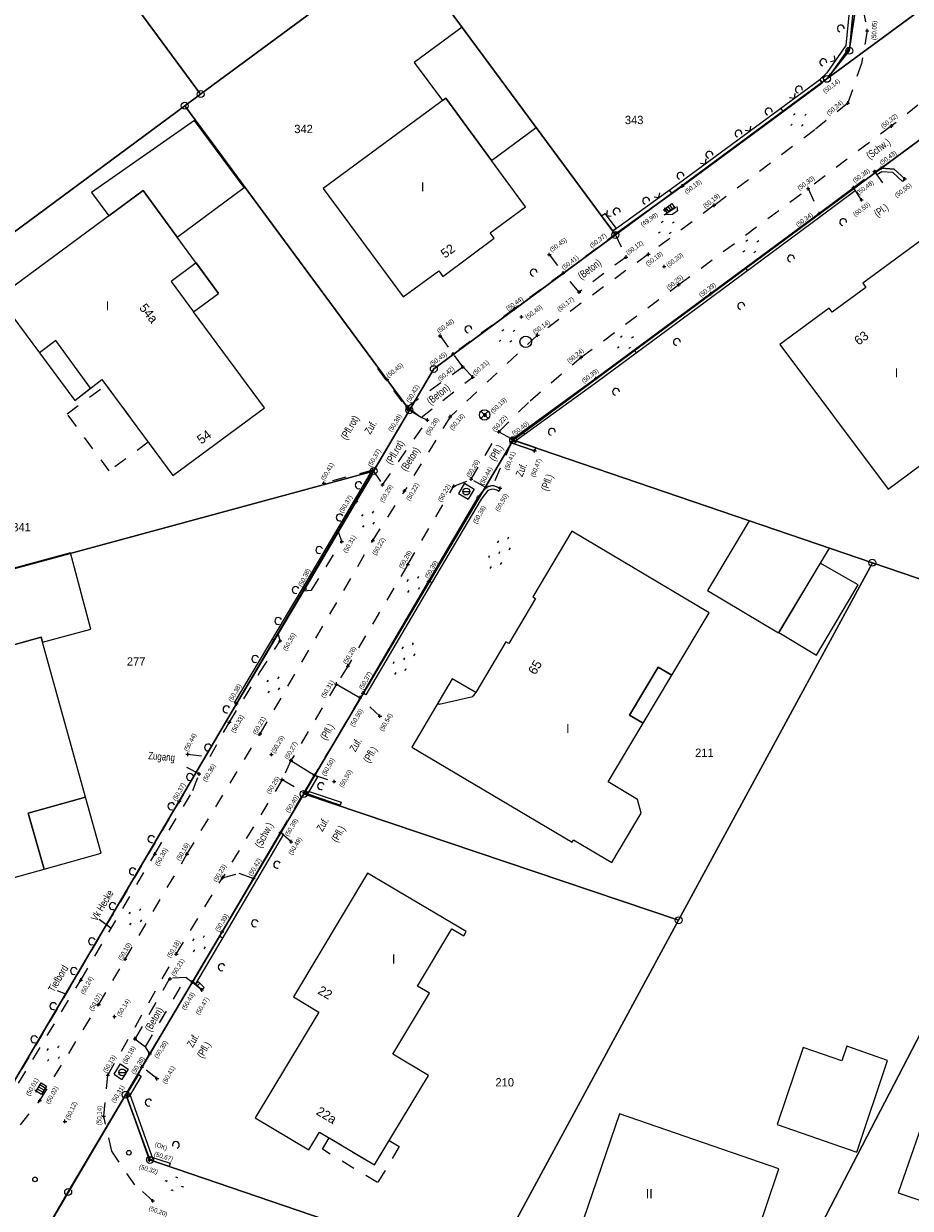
# Model space of a CAD drawing. Extents: x 2408905 to 4819478, y 5786105 to 11573663.
# Tile 19 of 39: x 2409767 to 2409831, y 5786802 to 5786888. Entities that reach past the tile are written whole.
import ezdxf

# ---------------------------------------------------------------- set-up
doc = ezdxf.new("R2010")
doc.units = 0
doc.linetypes.add('DASHED_70', pattern=[2, 1, -1])
for name, color, linetype in [('K100-FLST_GRENZEN', 40, 'Continuous'), ('K105-FLST_NUMMERN', 40, 'Continuous'), ('K125-GEB_LINIEN', 40, 'Continuous'), ('K130-GEB_TEXTE', 40, 'Continuous'), ('K140-EINGER_GEBFL', 40, 'Continuous'), ('K145-VERM_PKTE', 7, 'Continuous'), ('STRKAT-TEXTE', 7, 'Continuous'), ('TOP-HOEHENI', 7, 'Continuous'), ('TOP-LINIEN', 7, 'Continuous'), ('TOP-SYMB-STRASSE', 32, 'Continuous'), ('TOP-SYMBOLE', 7, 'Continuous'), ('TOP-TEXTE', 7, 'Continuous')]:
    doc.layers.add(name, color=color, linetype=linetype)
doc.styles.add('SIMPLEX', font='CONTINUOUS')

# ---------------------------------------------------------------- blocks, each defined once
blk = doc.blocks.new('128')
at = {"color": 250, "linetype": 'Continuous'}
blk.add_circle((0, 0), 0.5, dxfattribs=at)
blk = doc.blocks.new('122')
at = {"color": 11, "linetype": 'Continuous'}
blk.add_circle((0, 0), 1.25, dxfattribs=at)
blk = doc.blocks.new('GRENZSTEIN')
at = {"color": 7, "linetype": 'Continuous'}
blk.add_circle((0, 0), 0.75, dxfattribs=at)
blk = doc.blocks.new('1733')
at = {"color": 250, "linetype": 'Continuous'}
blk.add_circle((0, 0), 0.5, dxfattribs=at)
at = {"layer": 'TOP-SYMB-STRASSE', "color": 250}
blk.add_polyline3d([(-0.5, 0, 0), (0.5, 0, 0)], dxfattribs=at)
blk = doc.blocks.new('1731')
at = {"color": 250, "linetype": 'Continuous'}
blk.add_circle((0, 0), 0.75, dxfattribs=at)
at = {"layer": 'TOP-SYMB-STRASSE', "color": 250}
for points in [[(-0.53, -0.53, 0), (0.53, 0.53, 0)], [(0.53, -0.53, 0), (-0.53, 0.53, 0)]]:
    blk.add_polyline3d(points, dxfattribs=at)
blk = doc.blocks.new('1848')
at = {"layer": 'TOP-SYMB-STRASSE', "color": 250}
for points in [[(0, 0, 0), (0, 1, 0), (2, 1, 0), (2, 0, 0), (0, 0, 0)], [(0.5, 0, 0), (0.5, 1, 0)], [(1, 0, 0), (1, 1, 0)], [(1.5, 0, 0), (1.5, 1, 0)]]:
    blk.add_polyline3d(points, dxfattribs=at)
blk = doc.blocks.new('179')
at = {"layer": 'TOP-SYMBOLE', "color": 111}
for points in [[(-4, -0.25, 0), (-4, 0.25, 0)], [(-3.5, -0.25, 0), (-3.5, 0.25, 0)], [(-0.25, 2.75, 0), (-0.25, 3.25, 0)], [(0.25, 2.75, 0), (0.25, 3.25, 0)], [(3.5, -0.25, 0), (3.5, 0.25, 0)], [(4, -0.25, 0), (4, 0.25, 0)], [(-0.25, -3.25, 0), (-0.25, -2.75, 0)], [(0.25, -3.25, 0), (0.25, -2.75, 0)]]:
    blk.add_polyline3d(points, dxfattribs=at)
blk = doc.blocks.new('168')
at = {"color": 250, "linetype": 'Continuous'}
blk.add_arc((0, 0.001), 1, 318.61027, 221.38965, dxfattribs=at)
blk = doc.blocks.new('178')
at = {"layer": 'TOP-SYMBOLE', "color": 111}
for points in [[(-7.75, -0.25, 0), (-7.75, 0.25, 0)], [(-7.25, -0.25, 0), (-7.25, 0.25, 0)], [(-4, 2.75, 0), (-4, 3.25, 0)], [(-3.5, 2.75, 0), (-3.5, 3.25, 0)], [(-0.25, -0.25, 0), (-0.25, 0.25, 0)], [(0.25, -0.25, 0), (0.25, 0.25, 0)], [(3.5, 2.75, 0), (3.5, 3.25, 0)], [(4, 2.75, 0), (4, 3.25, 0)], [(7.25, -0.25, 0), (7.25, 0.25, 0)], [(7.75, -0.25, 0), (7.75, 0.25, 0)], [(-4, -3.25, 0), (-4, -2.75, 0)], [(-3.5, -3.25, 0), (-3.5, -2.75, 0)], [(3.5, -3.25, 0), (3.5, -2.75, 0)], [(4, -3.25, 0), (4, -2.75, 0)]]:
    blk.add_polyline3d(points, dxfattribs=at)
blk = doc.blocks.new('1783')
at = {"layer": 'TOP-SYMBOLE', "color": 250}
blk.add_polyline3d([(-1, 1, 0), (0, 0, 0), (1, 1, 0)], dxfattribs=at)
blk = doc.blocks.new('247')
at = {"layer": 'TOP-HOEHENI', "color": 250}
for points in [[(-0.375, 0, 0), (0.375, 0, 0)], [(0, -0.375, 0), (0, 0.375, 0)]]:
    blk.add_polyline3d(points, dxfattribs=at)

msp = doc.modelspace()

# ---------------------------------------------------------------- linework, layer by layer
at = {"layer": 'K100-FLST_GRENZEN', "color": 250}
for points in [[(2409765.696, 5786794.675), (2409770.579, 5786803.092), (2409774.74, 5786810.123), (2409787.6, 5786831.85), (2409802.732, 5786857.417), (2409835.183, 5786881.391), (2409848.826, 5786891.471), (2409908.509, 5786935.534), (2409930.075, 5786951.425), (2409930.953, 5786952.072), (2409971.067, 5786981.631), (2409993.273, 5786997.821), (2410021.521, 5787018.415), (2410048.823, 5787038.318), (2410056.656, 5787044.03), (2410071.174, 5787054.613), (2410099.392, 5787071.492)], [(2410064.629, 5787059.169), (2410054.063, 5787051.465), (2410053.767, 5787051.868), (2410029.844, 5787034.424), (2410005.95, 5787017.003), (2409982.05, 5786999.576), (2409968.137, 5786989.432), (2409963.953, 5786986.382), (2409964.381, 5786986.08), (2409953.698, 5786978.197), (2409949.664, 5786975.221), (2409932.378, 5786962.465), (2409915.09, 5786949.708), (2409896.994, 5786936.355), (2409878.896, 5786923), (2409859.993, 5786909.051), (2409859.189, 5786908.457), (2409837.872, 5786892.728), (2409825.403, 5786883.527), (2409810.118, 5786872.25), (2409797.001, 5786862.569), (2409792.645, 5786855.189), (2409765.264, 5786808.718)], [(2409827.401, 5786888.12), (2409827.019, 5786885.561), (2409825.403, 5786883.527), (2409837.872, 5786892.728)], [(2409800.803, 5786797.108), (2409776.485, 5786805.407), (2409774.74, 5786810.123), (2409768.513, 5786799.532)]]:
    msp.add_lwpolyline(points, dxfattribs=at)
for points in [[(2409726.224, 5786943.092), (2409748.907, 5786859.331), (2409779.006, 5786881.583), (2409780.153, 5786882.43), (2409773.185, 5786891.877), (2409777.435, 5786920.065), (2409779.373, 5786932.916), (2409799.999, 5786948.138), (2409812.354, 5786946.276), (2409815.254, 5786965.488), (2409814.996, 5786967.977), (2409813.565, 5786970.029), (2409811.319, 5786971.13), (2409808.82, 5786971.005), (2409745.222, 5786951.127), (2409730.046, 5786946.89)], [(2409773.185, 5786891.877), (2409780.153, 5786882.43), (2409794.689, 5786893.161), (2409806.295, 5786901.725), (2409798.92, 5786911.719), (2409799.673, 5786916.714), (2409795.695, 5786917.313), (2409787.343, 5786918.572), (2409777.435, 5786920.065)], [(2409794.689, 5786893.161), (2409810.118, 5786872.25), (2409825.403, 5786883.527), (2409827.019, 5786885.561), (2409827.401, 5786888.12), (2409826.458, 5786890.518), (2409813.995, 5786907.408), (2409806.295, 5786901.725)], [(2409779.006, 5786881.583), (2409795.238, 5786859.581), (2409797.001, 5786862.569), (2409810.118, 5786872.25), (2409794.689, 5786893.161), (2409780.153, 5786882.43)], [(2409752.947, 5786844.414), (2409792.645, 5786855.189), (2409795.238, 5786859.581), (2409779.006, 5786881.583), (2409748.907, 5786859.331)], [(2409828.687, 5786848.563), (2409837.241, 5786845.645), (2409852.992, 5786857.273), (2409835.183, 5786881.391), (2409802.732, 5786857.417)], [(2409787.6, 5786831.85), (2409814.686, 5786822.727), (2409828.687, 5786848.563), (2409802.732, 5786857.417)], [(2409762.158, 5786810.161), (2409765.264, 5786808.718), (2409792.645, 5786855.189), (2409752.947, 5786844.414)], [(2409800.803, 5786797.108), (2409819.757, 5786790.639), (2409846.637, 5786842.439), (2409837.241, 5786845.645), (2409828.687, 5786848.563), (2409814.686, 5786822.727)], [(2409838.668, 5786784.184), (2409848.103, 5786803.13), (2409864.623, 5786836.304), (2409846.637, 5786842.439), (2409819.757, 5786790.639)], [(2409776.485, 5786805.407), (2409800.803, 5786797.108), (2409814.686, 5786822.727), (2409787.6, 5786831.85), (2409774.74, 5786810.123)]]:
    msp.add_lwpolyline(points, close=True, dxfattribs=at)
at = {"layer": 'K125-GEB_LINIEN', "color": 250}
for points in [[(2409797.625, 5786881.952), (2409797.867, 5786882.13), (2409801.178, 5786877.626), (2409804.407, 5786880.004), (2409799.06, 5786887.254), (2409795.582, 5786884.715)], [(2409801.178, 5786877.626), (2409797.867, 5786882.13), (2409789.016, 5786875.613), (2409794.788, 5786867.779), (2409797.352, 5786869.664), (2409797.659, 5786869.256), (2409801.362, 5786872.005), (2409801.071, 5786872.398), (2409803.635, 5786874.283)], [(2409773.53, 5786873.634), (2409776.004, 5786875.461), (2409778.465, 5786872.099), (2409783.288, 5786875.687), (2409779.71, 5786880.516), (2409772.273, 5786875.314)], [(2409768.498, 5786863.725), (2409771.051, 5786860.287), (2409773.024, 5786861.806), (2409778.134, 5786854.856), (2409784.758, 5786859.75), (2409779.641, 5786866.689), (2409781.445, 5786868.027), (2409778.465, 5786872.099), (2409776.004, 5786875.461), (2409765.528, 5786867.724)], [(2409835.744, 5786858.786), (2409833.595, 5786861.667), (2409839.064, 5786865.698), (2409833.644, 5786872.918), (2409828.007, 5786868.759), (2409828.218, 5786868.461), (2409825.792, 5786866.676), (2409825.558, 5786866.958), (2409821.99, 5786864.33), (2409829.835, 5786853.884), (2409835.988, 5786858.458)], [(2409779.641, 5786866.689), (2409781.445, 5786868.027), (2409779.831, 5786870.233), (2409778.023, 5786868.884)], [(2409768.498, 5786863.725), (2409771.051, 5786860.287), (2409772.2, 5786861.172), (2409769.692, 5786864.612)], [(2409821.922, 5786843.52), (2409825.585, 5786849.621), (2409819.786, 5786851.599), (2409816.777, 5786846.554), (2409821.901, 5786843.486)], [(2409800.032, 5786839.187), (2409798.33, 5786840.163), (2409795.41, 5786835.243), (2409806.994, 5786828.374), (2409807.097, 5786828.546), (2409809.852, 5786826.9), (2409811.976, 5786830.466), (2409811.711, 5786831.44), (2409809.596, 5786832.727), (2409812.126, 5786836.959), (2409811.14, 5786837.55), (2409813.213, 5786841.018), (2409814.199, 5786840.428), (2409816.899, 5786844.944), (2409806.979, 5786850.848), (2409804.153, 5786846.103), (2409804.358, 5786845.981), (2409802.421, 5786842.728), (2409802.215, 5786842.851)], [(2409762.042, 5786846.857), (2409763.415, 5786841.739), (2409768.617, 5786843.187), (2409768.721, 5786842.811), (2409772.223, 5786843.768), (2409770.749, 5786849.265), (2409762.029, 5786846.905)], [(2409821.922, 5786843.52), (2409824.654, 5786841.873), (2409827.669, 5786846.954), (2409824.927, 5786848.526)], [(2409768.721, 5786842.811), (2409768.617, 5786843.187), (2409759.113, 5786840.542), (2409760.417, 5786835.707), (2409761.161, 5786835.908), (2409764.145, 5786825.118), (2409768.837, 5786826.426), (2409767.696, 5786830.461), (2409771.836, 5786831.619)], [(2409811.14, 5786837.55), (2409812.126, 5786836.959), (2409814.199, 5786840.428), (2409813.213, 5786841.018)], [(2409798.33, 5786840.163), (2409797.286, 5786838.405), (2409797.387, 5786838.332), (2409799.815, 5786838.889), (2409799.881, 5786838.989), (2409799.909, 5786838.981), (2409800.032, 5786839.187)], [(2409767.696, 5786830.461), (2409768.837, 5786826.426), (2409772.962, 5786827.574), (2409771.836, 5786831.619)], [(2409787.978, 5786806.129), (2409788.743, 5786807.417), (2409792.706, 5786805.045), (2409796.604, 5786811.505), (2409794.032, 5786813.04), (2409796.678, 5786817.459), (2409795.82, 5786817.974), (2409798.3, 5786822.117), (2409799.158, 5786821.602), (2409799.343, 5786821.911), (2409792.216, 5786826.123), (2409786.871, 5786817.181), (2409788.703, 5786816.083), (2409784.09, 5786808.444)], [(2409830.56, 5786803.039), (2409834.422, 5786801.696), (2409831.091, 5786792.039), (2409837.447, 5786789.876), (2409840.743, 5786799.54), (2409841.689, 5786799.215), (2409843.574, 5786804.703), (2409848.103, 5786803.13), (2409850.436, 5786809.841), (2409838.64, 5786813.939), (2409837.146, 5786809.643), (2409833.323, 5786810.98)], [(2409821.802, 5786807.972), (2409827.556, 5786805.965), (2409829.782, 5786812.597), (2409826.849, 5786813.624), (2409826.478, 5786812.568), (2409823.693, 5786813.54)], [(2409807.481, 5786800.144), (2409819.027, 5786796.175), (2409821.931, 5786804.764), (2409810.416, 5786808.74)]]:
    msp.add_lwpolyline(points, close=True, dxfattribs=at)
for points in [[(2409779.831, 5786870.233), (2409781.445, 5786868.027)], [(2409779.641, 5786866.689), (2409781.445, 5786868.027)], [(2409768.498, 5786863.725), (2409771.051, 5786860.287)], [(2409771.051, 5786860.287), (2409772.2, 5786861.172)]]:
    msp.add_lwpolyline(points, dxfattribs=at)
at = {"layer": 'K140-EINGER_GEBFL', "color": 250, "linetype": 'DASHED_70'}
for points in [[(2409773.32, 5786861.403), (2409776.364, 5786857.264), (2409773.545, 5786855.192), (2409770.501, 5786859.331)], [(2409793.771, 5786806.81), (2409794.508, 5786806.365), (2409792.939, 5786803.765), (2409788.946, 5786806.174), (2409789.44, 5786807), (2409792.706, 5786805.045)]]:
    msp.add_lwpolyline(points, close=True, dxfattribs=at)
at = {"layer": 'TOP-LINIEN', "color": 250}
for p, q in [((2409827.004, 5786888.38), (2409826.763, 5786885.935)), ((2409827.054, 5786885.828, 50.12), (2409827.31, 5786888.423, 50.052)), ((2409827.054, 5786885.828), (2409827.31, 5786888.423)), ((2409826.763, 5786885.935), (2409825.392, 5786883.955)), ((2409825.621, 5786883.759, 50.139), (2409827.054, 5786885.828, 50.12)), ((2409825.621, 5786883.759), (2409827.054, 5786885.828)), ((2409825.392, 5786883.955), (2409824.863, 5786883.449)), ((2409814.777, 5786876.027), (2409824.892, 5786883.474)), ((2409814.953, 5786875.784, 50.184), (2409825.07, 5786883.232, 50.152)), ((2409825.07, 5786883.232), (2409814.953, 5786875.784)), ((2409824.863, 5786883.449), (2409825.07, 5786883.232)), ((2409824.892, 5786883.474), (2409825.07, 5786883.232)), ((2409825.059, 5786883.636), (2409825.266, 5786883.419)), ((2409825.07, 5786883.232, 50.152), (2409825.621, 5786883.759, 50.139)), ((2409825.07, 5786883.232), (2409825.621, 5786883.759)), ((2409825.07, 5786883.232), (2409825.07, 5786883.232)), ((2409825.07, 5786883.232), (2409825.07, 5786883.232)), ((2409822.07, 5786881.397), (2409822.248, 5786881.155)), ((2409829.316, 5786877.069, 50.43), (2409828.882, 5786876.811, 50.381)), ((2409828.882, 5786876.811), (2409829.316, 5786877.069)), ((2409830.27, 5786876.996, 50.463), (2409829.316, 5786877.069, 50.43)), ((2409829.316, 5786877.069), (2409830.27, 5786876.996)), ((2409829.01, 5786876.596), (2409828.882, 5786876.811)), ((2409828.882, 5786876.811), (2409828.882, 5786876.811)), ((2409829.376, 5786876.814), (2409829.01, 5786876.596)), ((2409830.165, 5786876.753), (2409829.376, 5786876.814)), ((2409830.863, 5786876.119), (2409830.165, 5786876.753)), ((2409831.031, 5786876.304, 50.549), (2409830.27, 5786876.996, 50.463)), ((2409830.27, 5786876.996), (2409831.031, 5786876.304)), ((2409831.031, 5786876.304), (2409830.863, 5786876.119)), ((2409809.925, 5786872.545), (2409814.777, 5786876.027)), ((2409810.1, 5786872.301, 50.371), (2409814.953, 5786875.784, 50.184)), ((2409814.953, 5786875.784), (2409810.1, 5786872.301)), ((2409814.011, 5786875.477), (2409814.189, 5786875.235)), ((2409827.304, 5786875.631, 50.373), (2409824.846, 5786873.804, 50.34)), ((2409824.846, 5786873.804), (2409827.304, 5786875.631)), ((2409827.453, 5786875.43), (2409824.995, 5786873.603)), ((2409827.304, 5786875.631), (2409827.453, 5786875.43)), ((2409809.117, 5786873.618), (2409809.357, 5786873.798)), ((2409809.357, 5786873.798), (2409810.165, 5786872.725)), ((2409824.846, 5786873.804, 50.34), (2409817.014, 5786868.006, 50.389)), ((2409817.014, 5786868.006), (2409824.846, 5786873.804)), ((2409809.117, 5786873.618, 50.431), (2409810.1, 5786872.301, 50.371)), ((2409809.925, 5786872.545), (2409809.117, 5786873.618)), ((2409824.995, 5786873.603), (2409817.163, 5786867.805)), ((2409810.165, 5786872.725), (2409809.925, 5786872.545)), ((2409810.1, 5786872.301), (2409809.925, 5786872.545)), ((2409809.925, 5786872.545), (2409809.925, 5786872.545)), ((2409819.526, 5786869.866), (2409819.673, 5786869.663)), ((2409817.014, 5786868.006, 50.389), (2409808.702, 5786861.867, 50.39)), ((2409808.702, 5786861.867), (2409817.014, 5786868.006)), ((2409817.163, 5786867.805), (2409808.85, 5786861.665)), ((2409811.484, 5786863.922), (2409811.631, 5786863.719)), ((2409808.702, 5786861.867, 50.39), (2409802.68, 5786857.496, 50.395)), ((2409802.68, 5786857.496), (2409808.702, 5786861.867)), ((2409808.85, 5786861.665), (2409802.827, 5786857.294)), ((2409802.68, 5786857.496, 50.395), (2409802.594, 5786857.227, 50.414)), ((2409802.594, 5786857.227), (2409802.675, 5786857.463)), ((2409802.675, 5786857.463), (2409804.365, 5786856.882)), ((2409802.827, 5786857.294), (2409802.68, 5786857.496)), ((2409802.68, 5786857.496), (2409802.68, 5786857.496)), ((2409803.408, 5786858.024), (2409803.555, 5786857.822)), ((2409802.594, 5786857.227, 50.414), (2409804.284, 5786856.646, 50.467)), ((2409804.284, 5786856.646), (2409802.594, 5786857.227)), ((2409804.365, 5786856.882), (2409804.284, 5786856.646)), ((2409804.284, 5786856.646), (2409804.284, 5786856.646)), ((2409791.266, 5786853.054), (2409792.409, 5786854.997)), ((2409791.395, 5786852.978, 50.372), (2409792.555, 5786854.949, 50.38)), ((2409792.555, 5786854.949), (2409791.395, 5786852.978)), ((2409792.409, 5786854.997), (2409792.436, 5786855.267)), ((2409792.436, 5786855.267), (2409792.585, 5786855.252)), ((2409792.555, 5786854.949, 50.38), (2409792.585, 5786855.252, 50.371)), ((2409792.585, 5786855.252), (2409792.555, 5786854.949)), ((2409792.585, 5786855.252), (2409792.585, 5786855.252)), ((2409800.751, 5786853.992, 50.435), (2409800.203, 5786853.303, 50.382)), ((2409800.203, 5786853.303), (2409800.751, 5786853.992)), ((2409801.268, 5786854.146, 50.474), (2409800.751, 5786853.992, 50.435)), ((2409800.751, 5786853.992), (2409800.952, 5786854.09)), ((2409800.952, 5786854.09), (2409801.17, 5786854.142)), ((2409801.17, 5786854.142), (2409801.391, 5786854.13)), ((2409801.794, 5786853.939, 50.496), (2409801.268, 5786854.146, 50.474)), ((2409801.391, 5786854.13), (2409801.794, 5786853.939)), ((2409801.794, 5786853.939), (2409801.702, 5786853.706)), ((2409800.203, 5786853.303, 50.382), (2409796.625, 5786847.207, 50.392)), ((2409796.625, 5786847.207), (2409800.203, 5786853.303)), ((2409800.41, 5786853.161), (2409796.841, 5786847.08)), ((2409800.898, 5786853.775), (2409800.41, 5786853.161)), ((2409801.224, 5786853.881), (2409800.898, 5786853.775)), ((2409801.394, 5786853.863), (2409801.224, 5786853.881)), ((2409801.557, 5786853.8), (2409801.394, 5786853.863)), ((2409801.702, 5786853.706), (2409801.557, 5786853.8)), ((2409787.561, 5786846.763), (2409791.266, 5786853.054)), ((2409787.69, 5786846.687, 50.376), (2409791.395, 5786852.978, 50.372)), ((2409791.395, 5786852.978), (2409787.69, 5786846.687)), ((2409790.95, 5786852.517), (2409791.114, 5786852.501)), ((2409796.625, 5786847.207, 50.392), (2409791.884, 5786839.147, 50.369)), ((2409791.884, 5786839.147), (2409796.625, 5786847.207)), ((2409796.65, 5786847.25), (2409796.866, 5786847.123)), ((2409782.609, 5786838.431), (2409787.561, 5786846.763)), ((2409782.738, 5786838.354, 50.379), (2409787.69, 5786846.687, 50.376)), ((2409787.69, 5786846.687), (2409782.738, 5786838.354)), ((2409796.841, 5786847.08), (2409792.099, 5786839.02)), ((2409785.339, 5786843.024), (2409785.503, 5786843.008)), ((2409789.962, 5786839.796, 50.306), (2409791.673, 5786838.808, 50.502)), ((2409792.099, 5786839.02), (2409791.884, 5786839.147)), ((2409791.884, 5786839.147), (2409791.884, 5786839.147)), ((2409782.738, 5786838.354), (2409782.609, 5786838.431)), ((2409786.678, 5786834.264, 50.266), (2409788.378, 5786833.212, 50.498)), ((2409788.378, 5786833.212, 50.494), (2409787.631, 5786831.953, 50.397)), ((2409787.631, 5786831.953), (2409788.378, 5786833.212)), ((2409788.593, 5786833.085), (2409787.846, 5786831.825)), ((2409788.378, 5786833.212), (2409788.593, 5786833.085)), ((2409787.631, 5786831.953, 50.397), (2409790.23, 5786831.033, 50.455)), ((2409787.846, 5786831.825), (2409787.631, 5786831.953)), ((2409787.631, 5786831.953), (2409787.631, 5786831.953)), ((2409787.846, 5786831.825), (2409787.925, 5786832.063)), ((2409790.23, 5786831.033), (2409787.846, 5786831.825)), ((2409787.925, 5786832.063), (2409790.309, 5786831.27)), ((2409790.309, 5786831.27), (2409790.23, 5786831.033)), ((2409790.23, 5786831.033), (2409790.23, 5786831.033)), ((2409785.923, 5786829.066, 50.394), (2409783.971, 5786825.738, 50.421)), ((2409783.971, 5786825.738), (2409785.923, 5786829.066)), ((2409786.139, 5786828.94), (2409784.186, 5786825.611)), ((2409785.923, 5786829.066), (2409786.139, 5786828.94)), ((2409783.971, 5786825.738, 50.421), (2409781.698, 5786821.889, 50.394)), ((2409781.698, 5786821.889), (2409783.971, 5786825.738)), ((2409784.186, 5786825.611), (2409781.914, 5786821.762)), ((2409781.698, 5786821.889, 50.394), (2409779.573, 5786818.26, 50.434)), ((2409779.573, 5786818.26), (2409781.698, 5786821.889)), ((2409781.914, 5786821.762), (2409779.789, 5786818.134)), ((2409781.522, 5786821.589), (2409781.738, 5786821.462)), ((2409779.573, 5786818.26, 50.434), (2409780.235, 5786817.689, 50.465)), ((2409779.789, 5786818.134), (2409779.573, 5786818.26)), ((2409779.573, 5786818.26), (2409779.573, 5786818.26)), ((2409779.789, 5786818.134), (2409779.965, 5786818.311)), ((2409780.235, 5786817.689), (2409779.789, 5786818.134)), ((2409779.915, 5786818.008), (2409780.091, 5786818.185)), ((2409779.965, 5786818.311), (2409780.411, 5786817.866)), ((2409780.411, 5786817.866), (2409780.235, 5786817.689)), ((2409780.235, 5786817.689), (2409780.235, 5786817.689)), ((2409775.651, 5786811.585, 50.334), (2409774.779, 5786810.12, 50.312)), ((2409774.779, 5786810.12), (2409775.651, 5786811.585)), ((2409775.866, 5786811.457), (2409774.994, 5786809.992)), ((2409775.651, 5786811.585), (2409775.866, 5786811.457)), ((2409774.779, 5786810.12), (2409775.015, 5786810.203)), ((2409774.779, 5786810.12, 50.312), (2409776.455, 5786805.439, 50.671)), ((2409776.455, 5786805.385), (2409774.779, 5786810.12)), ((2409774.994, 5786809.992), (2409774.779, 5786810.12)), ((2409774.779, 5786810.12), (2409774.779, 5786810.12)), ((2409775.015, 5786810.203), (2409776.691, 5786805.468)), ((2409776.455, 5786805.385), (2409776.532, 5786805.623)), ((2409776.691, 5786805.468), (2409776.455, 5786805.385)), ((2409776.455, 5786805.439, 50.671), (2409777.882, 5786804.924, 50.304)), ((2409777.882, 5786804.924), (2409776.455, 5786805.385)), ((2409776.455, 5786805.385), (2409776.455, 5786805.385)), ((2409776.532, 5786805.623), (2409777.959, 5786805.162)), ((2409777.959, 5786805.162), (2409777.882, 5786804.924)), ((2409777.882, 5786804.924), (2409777.882, 5786804.924))]:
    msp.add_line(p, q, dxfattribs=at)
at = {"layer": 'TOP-LINIEN', "color": 250, "linetype": 'DASHED_70'}
for p, q in [((2409827.999, 5786888.634, 50.009), (2409828.319, 5786887.006, 50.049)), ((2409828.319, 5786887.006, 50.049), (2409827.893, 5786884.636, 50.154)), ((2409827.893, 5786884.636, 50.154), (2409826.909, 5786881.78, 50.238)), ((2409833.56, 5786882.846, 50.35), (2409830.069, 5786880.122, 50.324)), ((2409826.909, 5786881.78, 50.238), (2409824.523, 5786879.841, 50.229)), ((2409824.523, 5786879.841, 50.229), (2409817.263, 5786874.388, 50.193)), ((2409830.069, 5786880.122, 50.324), (2409824.048, 5786875.593, 50.299)), ((2409833.285, 5786879.949, 50.411), (2409829.316, 5786877.069, 50.43)), ((2409827.319, 5786875.666, 50.48), (2409828.839, 5786876.824, 50.48)), ((2409828.839, 5786876.824, 50.48), (2409829.554, 5786875.83, 50.507)), ((2409814.705, 5786868.657, 50.251), (2409824.048, 5786875.593, 50.299)), ((2409824.048, 5786875.593), (2409824.846, 5786873.804)), ((2409827.904, 5786874.788, 50.496), (2409827.319, 5786875.666, 50.48)), ((2409817.263, 5786874.388, 50.193), (2409812.5, 5786870.848, 50.175)), ((2409813.653, 5786873.703), (2409814.555, 5786874.301)), ((2409814.24, 5786873.723), (2409813.653, 5786873.703)), ((2409814.601, 5786873.989), (2409814.24, 5786873.723)), ((2409814.555, 5786874.301), (2409814.601, 5786873.989)), ((2409806.344, 5786869.498, 50.408), (2409810.1, 5786872.301, 50.372)), ((2409810.1, 5786872.301, 50.371), (2409810.888, 5786870.653, 50.121)), ((2409812.5, 5786870.848, 50.182), (2409804.503, 5786865.015, 50.148)), ((2409805.344, 5786870.84, 50.448), (2409806.344, 5786869.498, 50.408)), ((2409810.888, 5786870.653, 50.121), (2409807.5, 5786868.11, 50.17)), ((2409806.344, 5786869.498, 50.389), (2409802.839, 5786866.924, 50.421)), ((2409807.5, 5786868.11, 50.17), (2409806.344, 5786869.498, 50.407)), ((2409807.648, 5786863.407, 50.239), (2409814.705, 5786868.657, 50.251)), ((2409802.839, 5786866.924, 50.421), (2409798.402, 5786863.654, 50.429)), ((2409797.447, 5786864.947, 50.487), (2409798.402, 5786863.654, 50.45)), ((2409804.503, 5786865.015, 50.148), (2409798.18, 5786859.115, 50.186)), ((2409799.098, 5786862.724, 50.419), (2409798.402, 5786863.654, 50.445)), ((2409803.95, 5786860.265, 50.239), (2409807.648, 5786863.407, 50.239)), ((2409792.931, 5786862.609, 50.442), (2409794.09, 5786861.019, 50.414)), ((2409795.078, 5786859.836, 50.415), (2409799.098, 5786862.724, 50.419)), ((2409799.812, 5786861.981, 50.199), (2409799.097, 5786862.726, 50.41)), ((2409795.078, 5786859.836, 50.414), (2409793.632, 5786861.805, 50.448)), ((2409796.083, 5786859.057, 50.298), (2409799.812, 5786861.981, 50.199)), ((2409794.09, 5786861.019, 50.414), (2409795.116, 5786859.643, 50.379)), ((2409801.707, 5786858.027, 50.217), (2409803.95, 5786860.265, 50.239)), ((2409798.18, 5786859.115, 50.179), (2409794.889, 5786853.751, 50.215)), ((2409795.078, 5786859.836, 50.415), (2409796.084, 5786859.055, 50.309)), ((2409796.084, 5786859.055, 50.309), (2409795.116, 5786859.643, 50.379)), ((2409793.297, 5786854.198, 50.291), (2409796.544, 5786858.874, 50.281)), ((2409796.544, 5786858.874, 50.281), (2409796.084, 5786859.055, 50.309)), ((2409799.703, 5786854.595, 50.259), (2409801.707, 5786858.027, 50.217)), ((2409801.707, 5786858.027, 50.217), (2409802.68, 5786857.496, 50.395)), ((2409802.594, 5786857.227, 50.414), (2409801.268, 5786854.146, 50.474)), ((2409792.585, 5786855.252, 50.371), (2409789.063, 5786854.306, 50.407)), ((2409792.585, 5786855.252, 50.371), (2409793.297, 5786854.198, 50.291)), ((2409795.119, 5786848.439, 50.276), (2409798.453, 5786854.096, 50.219)), ((2409798.453, 5786854.096, 50.219), (2409799.703, 5786854.595, 50.259)), ((2409799.216, 5786854.3, 50.272), (2409798.785, 5786853.571, 50.275)), ((2409799.216, 5786854.3, 50.272), (2409799.91, 5786853.878, 50.339)), ((2409800.751, 5786853.992, 50.435), (2409799.703, 5786854.595, 50.259)), ((2409792.596, 5786850.169, 50.223), (2409794.889, 5786853.751, 50.215)), ((2409798.785, 5786853.571, 50.275), (2409799.479, 5786853.149, 50.342)), ((2409799.91, 5786853.878, 50.339), (2409799.479, 5786853.149, 50.342)), ((2409790.349, 5786850.096, 50.31), (2409790.104, 5786850.785, 50.373)), ((2409784.447, 5786836.195, 50.205), (2409792.596, 5786850.169, 50.223)), ((2409788.156, 5786846.578, 50.334), (2409790.349, 5786850.096, 50.31)), ((2409795.119, 5786848.439, 50.276), (2409790.786, 5786841.092, 50.282)), ((2409787.595, 5786846.527, 50.376), (2409788.156, 5786846.578, 50.334)), ((2409784.416, 5786840.606, 50.379), (2409785.893, 5786842.918, 50.35)), ((2409785.893, 5786842.918, 50.35), (2409785.763, 5786843.444, 50.377)), ((2409782.226, 5786837.033, 50.333), (2409784.416, 5786840.606, 50.379)), ((2409790.786, 5786841.092, 50.282), (2409789.962, 5786839.796, 50.306)), ((2409789.962, 5786839.796, 50.306), (2409786.678, 5786834.264, 50.266)), ((2409791.673, 5786838.808, 50.502), (2409788.378, 5786833.212, 50.498)), ((2409793.109, 5786837.469, 50.535), (2409791.673, 5786838.808, 50.502)), ((2409780.836, 5786834.551, 50.35), (2409782.226, 5786837.033, 50.333)), ((2409779.163, 5786827.494, 50.156), (2409784.447, 5786836.195, 50.205)), ((2409779.218, 5786834.718, 50.442), (2409780.836, 5786834.551, 50.35)), ((2409786.678, 5786834.264, 50.266), (2409786.052, 5786832.895, 50.246)), ((2409780.037, 5786833.299, 50.359), (2409778.766, 5786833.97, 50.443)), ((2409779.595, 5786832.097, 50.338), (2409780.037, 5786833.299, 50.359)), ((2409786.052, 5786832.895, 50.248), (2409781.731, 5786825.801, 50.231)), ((2409786.052, 5786832.895, 50.246), (2409787.631, 5786831.953, 50.399)), ((2409788.378, 5786833.212, 50.498), (2409789.8, 5786832.749, 50.502)), ((2409778.894, 5786831.8, 50.371), (2409765.324, 5786808.752, 50.194)), ((2409776.843, 5786827.512, 50.297), (2409779.595, 5786832.097, 50.338)), ((2409785.923, 5786829.066, 50.396), (2409787.631, 5786831.953, 50.403)), ((2409786.696, 5786828.402, 50.494), (2409785.923, 5786829.066, 50.396)), ((2409771.492, 5786818.406, 50.242), (2409776.843, 5786827.512, 50.297)), ((2409774.705, 5786819.908, 50.103), (2409779.163, 5786827.494, 50.156)), ((2409778.394, 5786820.283, 50.184), (2409781.731, 5786825.801, 50.231)), ((2409781.731, 5786825.801, 50.231), (2409782.915, 5786826.129, 50.318)), ((2409782.915, 5786826.129, 50.318), (2409783.971, 5786825.738, 50.421)), ((2409772.785, 5786816.639, 50.067), (2409774.705, 5786819.908, 50.103)), ((2409773.442, 5786811.53, 50.128), (2409778.394, 5786820.283, 50.184)), ((2409765.96, 5786809.252, 50.137), (2409771.492, 5786818.406, 50.242)), ((2409777.911, 5786818.522, 50.209), (2409775.407, 5786814.168, 50.181)), ((2409776.161, 5786813.582, 50.281), (2409779.108, 5786818.587, 50.344)), ((2409776.484, 5786813.085, 50.353), (2409779.573, 5786818.26, 50.434)), ((2409779.108, 5786818.587, 50.344), (2409777.911, 5786818.522, 50.209)), ((2409779.108, 5786818.587, 50.344), (2409779.573, 5786818.26, 50.434)), ((2409768.531, 5786809.698, 50.022), (2409772.785, 5786816.639, 50.067)), ((2409775.407, 5786814.168, 50.181), (2409776.161, 5786813.582, 50.281)), ((2409775.906, 5786812.121, 50.377), (2409776.484, 5786813.085, 50.353)), ((2409776.484, 5786813.085, 50.355), (2409776.161, 5786813.582, 50.283)), ((2409773.901, 5786811.596, 50.156), (2409774.352, 5786812.341, 50.19)), ((2409774.352, 5786812.341, 50.19), (2409774.917, 5786811.967, 50.259)), ((2409775.651, 5786811.585, 50.339), (2409775.906, 5786812.121, 50.382)), ((2409776.997, 5786811.282, 50.411), (2409775.906, 5786812.121, 50.377)), ((2409773.146, 5786808.56, 50.139), (2409773.442, 5786811.53, 50.128)), ((2409773.901, 5786811.596, 50.156), (2409774.466, 5786811.222, 50.225)), ((2409774.917, 5786811.967, 50.259), (2409774.466, 5786811.222, 50.225)), ((2409767.13, 5786807.946, 50.093), (2409768.531, 5786809.698, 50.022)), ((2409773.743, 5786806.034, 50.156), (2409773.146, 5786808.56, 50.139)), ((2409775.391, 5786803.6, 50.186), (2409773.743, 5786806.034, 50.156)), ((2409776.692, 5786802.458, 50.197), (2409775.391, 5786803.6, 50.186))]:
    msp.add_line(p, q, dxfattribs=at)
at = {"layer": 'TOP-TEXTE', "color": 250}
for points in [[(2409772.811, 5786822.802, 0), (2409773.653, 5786822.171, 0)], [(2409769.781, 5786817.648, 0), (2409770.391, 5786817.416, 0)]]:
    msp.add_polyline3d(points, dxfattribs=at)

# ---------------------------------------------------------------- block references
at = {"layer": 'K100-FLST_GRENZEN', "color": 250, "xscale": 0.333, "yscale": 0.333}
for p in [(2409827.019, 5786885.561), (2409825.403, 5786883.527), (2409780.153, 5786882.43), (2409779.006, 5786881.583), (2409810.118, 5786872.25), (2409797.001, 5786862.569), (2409795.238, 5786859.581), (2409802.732, 5786857.417), (2409792.645, 5786855.189), (2409828.687, 5786848.563), (2409787.6, 5786831.85), (2409814.686, 5786822.727), (2409774.74, 5786810.123), (2409776.485, 5786805.407), (2409770.579, 5786803.092)]:
    msp.add_blockref('GRENZSTEIN', p, dxfattribs=at)
at = {"layer": 'K145-VERM_PKTE', "color": 250, "xscale": 0.333, "yscale": 0.333}
for name, p in [('122', (2409803.642, 5786864.527)), ('128', (2409774.962, 5786805.928)), ('128', (2409768.185, 5786803.997))]:
    msp.add_blockref(name, p, dxfattribs=at)
at = {"layer": 'TOP-HOEHENI', "color": 250, "xscale": 0.333, "yscale": 0.333}
for p in [(2409828.319, 5786887.006, 50.049), (2409825.621, 5786883.759, 50.139), (2409826.909, 5786881.78, 50.238), (2409830.069, 5786880.122, 50.324), (2409829.316, 5786877.069, 50.43), (2409828.839, 5786876.824, 50.48), (2409828.882, 5786876.811, 50.381), (2409831.031, 5786876.304, 50.549), (2409814.953, 5786875.784, 50.184), (2409824.048, 5786875.593, 50.299), (2409827.319, 5786875.666, 50.48), (2409817.263, 5786874.388, 50.193), (2409827.904, 5786874.788, 50.496), (2409813.703, 5786874.074), (2409824.846, 5786873.804, 50.34), (2409810.1, 5786872.301, 50.371), (2409805.344, 5786870.84, 50.447), (2409810.888, 5786870.653, 50.121), (2409812.5, 5786870.848, 50.175), (2409806.344, 5786869.498, 50.407), (2409813.648, 5786869.961, 50.202), (2409814.705, 5786868.657, 50.251), (2409807.5, 5786868.11, 50.17), (2409817.014, 5786868.006, 50.389), (2409802.839, 5786866.924, 50.439), (2409803.339, 5786866.338, 50.4), (2409797.447, 5786864.947, 50.484), (2409804.503, 5786865.015, 50.141), (2409798.402, 5786863.654, 50.447), (2409807.648, 5786863.407, 50.239), (2409799.098, 5786862.724, 50.421), (2409793.632, 5786861.805, 50.449), (2409799.813, 5786861.979, 50.21), (2409808.702, 5786861.867, 50.39), (2409795.078, 5786859.836, 50.415), (2409795.116, 5786859.643, 50.379), (2409798.18, 5786859.115, 50.179), (2409800.698, 5786859.237), (2409796.544, 5786858.874, 50.281), (2409801.707, 5786858.027, 50.217), (2409802.68, 5786857.496, 50.395), (2409802.594, 5786857.227, 50.414), (2409804.284, 5786856.646, 50.467), (2409792.585, 5786855.252, 50.371), (2409789.063, 5786854.306, 50.407), (2409793.297, 5786854.198, 50.291), (2409798.453, 5786854.096, 50.219), (2409799.703, 5786854.595, 50.259), (2409800.751, 5786853.992, 50.435), (2409801.794, 5786853.939, 50.496), (2409791.395, 5786852.978, 50.372), (2409794.889, 5786853.751, 50.215), (2409800.203, 5786853.303, 50.382), (2409790.349, 5786850.096, 50.31), (2409792.596, 5786850.169, 50.223), (2409795.119, 5786848.439, 50.276), (2409796.625, 5786847.207, 50.392), (2409787.69, 5786846.687, 50.376), (2409785.893, 5786842.918, 50.35), (2409790.786, 5786841.092, 50.282), (2409789.962, 5786839.796, 50.306), (2409791.673, 5786838.808, 50.502), (2409791.884, 5786839.147, 50.369), (2409782.738, 5786838.354, 50.379), (2409782.226, 5786837.033, 50.333), (2409793.109, 5786837.469, 50.535), (2409784.447, 5786836.195, 50.205), (2409779.218, 5786834.718, 50.442), (2409785.271, 5786834.702, 50.253), (2409786.678, 5786834.264, 50.266), (2409780.037, 5786833.299, 50.359), (2409786.052, 5786832.895, 50.248), (2409788.378, 5786833.212, 50.498), (2409789.8, 5786832.749, 50.502), (2409787.631, 5786831.953, 50.401), (2409778.613, 5786831.322, 50.367), (2409785.923, 5786829.066, 50.394), (2409786.696, 5786828.402, 50.492), (2409776.843, 5786827.512, 50.297), (2409779.163, 5786827.494, 50.156), (2409781.731, 5786825.801, 50.231), (2409783.971, 5786825.738, 50.421), (2409781.698, 5786821.889, 50.394), (2409774.705, 5786819.908, 50.103), (2409778.394, 5786820.283, 50.184), (2409771.492, 5786818.406, 50.242), (2409777.942, 5786818.488), (2409779.573, 5786818.26, 50.434), (2409780.235, 5786817.689, 50.465), (2409772.785, 5786816.639, 50.067), (2409773.933, 5786815.759, 50.139), (2409775.407, 5786814.168, 50.181), (2409776.484, 5786813.085, 50.353), (2409775.906, 5786812.121, 50.377), (2409773.442, 5786811.53, 50.128), (2409776.997, 5786811.282, 50.411), (2409768.531, 5786809.698, 50.022), (2409774.779, 5786810.12, 50.312), (2409773.146, 5786808.56, 50.139), (2409770.348, 5786808.195, 50.121), (2409776.455, 5786805.439, 50.671), (2409776.455, 5786805.385, 50.317), (2409776.692, 5786802.458, 50.197)]:
    msp.add_blockref('247', p, dxfattribs=at)
at = {"layer": 'TOP-HOEHENI', "color": 250, "xscale": 0.333, "yscale": 0.333, "rotation": 239.288}
msp.add_blockref('247', (2409768.285, 5786810.398, 50.009), dxfattribs=at)
at = {"layer": 'TOP-SYMB-STRASSE', "color": 250}
for p, xscale, yscale, rotation in [((2409813.853, 5786873.85), 0.333, 0.333, 36.00000000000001), ((2409768.658, 5786810.145), 0.35, 0.45, 59.231)]:
    msp.add_blockref('1848', p, dxfattribs=dict(at, xscale=xscale, yscale=yscale, rotation=rotation))
at = {"layer": 'TOP-SYMB-STRASSE', "color": 250, "xscale": 0.5, "yscale": 0.5}
for name, p in [('1731', (2409800.668, 5786859.239, 50.192)), ('1733', (2409799.344, 5786853.706, 50.314)), ('1733', (2409774.491, 5786811.726, 50.244))]:
    msp.add_blockref(name, p, dxfattribs=at)
at = {"layer": 'TOP-SYMBOLE', "color": 250}
for name, p, xscale, yscale, rotation in [('168', (2409826.409, 5786887.164), 0.25, 0.25, 33.99999999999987), ('168', (2409825.143, 5786884.72), 0.25, 0.25, 33.99999999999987), ('1783', (2409826.009, 5786884.846), 0.25, 0.25, 55.29300000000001), ('168', (2409823.38, 5786882.753), 0.25, 0.25, 33.99999999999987), ('1783', (2409823.061, 5786882.125), 0.25, 0.25, 36.36000000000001), ('168', (2409821.198, 5786881.163), 0.25, 0.25, 33.99999999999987), ('179', (2409823.35, 5786880.568), 0.166, 0.166, 35.54300000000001), ('168', (2409819.017, 5786879.572), 0.25, 0.25, 33.99999999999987), ('1783', (2409819.849, 5786879.761), 0.25, 0.25, 36.36000000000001), ('168', (2409816.909, 5786878.038), 0.25, 0.25, 33.99999999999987), ('1783', (2409816.626, 5786877.388), 0.25, 0.25, 36.36000000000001), ('168', (2409814.819, 5786876.521), 0.25, 0.25, 33.99999999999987), ('168', (2409812.342, 5786874.709), 0.25, 0.25, 33.99999999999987), ('1783', (2409813.269, 5786874.945), 0.25, 0.25, 35.667), ('1783', (2409809.466, 5786873.653), 0.25, 0.25, 306.976), ('168', (2409810.215, 5786873.932), 0.25, 0.25, 33.99999999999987), ('179', (2409813.794, 5786872.787), 0.166, 0.166, 35.54300000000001), ('168', (2409826.578, 5786873.167), 0.25, 0.25, 39.00000000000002), ('179', (2409819.921, 5786871.425), 0.166, 0.166, 35.54300000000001), ('168', (2409822.81, 5786870.541), 0.25, 0.25, 39.00000000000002), ('168', (2409804.217, 5786869.526), 0.25, 0.25, 43.00000000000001), ('168', (2409819.211, 5786867.112), 0.25, 0.25, 39.00000000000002), ('168', (2409799.497, 5786865.427), 0.25, 0.25, 44.00000000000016), ('179', (2409802.293, 5786864.956), 0.166, 0.166, 35.54300000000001), ('179', (2409810.852, 5786864.494), 0.166, 0.166, 35.54300000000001), ('168', (2409814.567, 5786864.51), 0.25, 0.25, 39.00000000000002), ('168', (2409810.166, 5786860.911), 0.25, 0.25, 39.00000000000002), ('168', (2409805.523, 5786858.014), 0.25, 0.25, 39.00000000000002), ('168', (2409791.567, 5786854.162), 0.25, 0.25, 68.00000000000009), ('179', (2409792.253, 5786851.714), 0.166, 0.166, 235.241), ('168', (2409790.203, 5786851.83), 0.25, 0.25, 68.00000000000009), ('178', (2409801.744, 5786849.275), 0.166, 0.166, 59.535), ('168', (2409788.732, 5786849.479), 0.25, 0.25, 68.00000000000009), ('179', (2409795.51, 5786847.005), 0.166, 0.166, 235.241), ('168', (2409787.027, 5786846.591), 0.25, 0.25, 68.00000000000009), ('168', (2409785.771, 5786844.348), 0.25, 0.25, 68.00000000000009), ('178', (2409794.855, 5786841.612), 0.166, 0.166, 59.535), ('168', (2409784.103, 5786841.602), 0.25, 0.25, 68.00000000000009), ('179', (2409785.413, 5786839.743), 0.166, 0.166, 235.241), ('168', (2409782.021, 5786837.96), 0.25, 0.25, 68.00000000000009), ('168', (2409780.683, 5786835.208), 0.25, 0.25, 68.00000000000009), ('168', (2409779.389, 5786833.078), 0.25, 0.25, 68.00000000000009), ('168', (2409788.85, 5786832.418), 0.25, 0.25, 68.00000000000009), ('168', (2409778.029, 5786830.965), 0.25, 0.25, 68.00000000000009), ('168', (2409776.598, 5786828.588), 0.25, 0.25, 68.00000000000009), ('168', (2409775.252, 5786826.253), 0.25, 0.25, 68.00000000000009), ('168', (2409785.68, 5786826.736), 0.25, 0.25, 68.00000000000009), ('168', (2409773.8, 5786823.749), 0.25, 0.25, 68.00000000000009), ('179', (2409775.425, 5786822.979), 0.166, 0.166, 235.241), ('168', (2409784.082, 5786822.5), 0.25, 0.25, 68.00000000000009), ('168', (2409772.306, 5786821.203), 0.25, 0.25, 68.00000000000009), ('179', (2409780.028, 5786821.034), 0.166, 0.166, 235.241), ('168', (2409771, 5786819.059), 0.25, 0.25, 68.00000000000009), ('168', (2409781.672, 5786819.33), 0.25, 0.25, 68.00000000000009), ('168', (2409769.504, 5786816.519), 0.25, 0.25, 68.00000000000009), ('168', (2409768.131, 5786814.122), 0.25, 0.25, 68.00000000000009), ('179', (2409769.506, 5786813.096), 0.166, 0.166, 233.241), ('168', (2409776.389, 5786809.553), 0.25, 0.25, 68.00000000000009), ('168', (2409778.357, 5786806.479), 0.25, 0.25, 336.0000000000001), ('179', (2409778.264, 5786803.687), 0.166, 0.166, 341.241)]:
    msp.add_blockref(name, p, dxfattribs=dict(at, xscale=xscale, yscale=yscale, rotation=rotation))

# ---------------------------------------------------------------- texts
at = {"layer": 'K105-FLST_NUMMERN', "color": 250, "linetype": 'Continuous', "style": 'SIMPLEX'}
for s, p in [('343', (2409810.805, 5786880.258, -0.242)), ('342', (2409786.918, 5786879.608, 50.009)), ('341', (2409766.542, 5786850.829, 50.009)), ('277', (2409774.823, 5786841.126, 50.009)), ('211', (2409815.879, 5786834.531, 50.009)), ('210', (2409801.454, 5786810.715, 50.009))]:
    msp.add_text(s, height=0.6, dxfattribs=at).set_placement(p)
at = {"layer": 'K130-GEB_TEXTE', "color": 250, "linetype": 'Continuous', "style": 'SIMPLEX'}
for s, p in [('I', (2409796.07, 5786875.395)), ('I', (2409773.297, 5786866.796)), ('I', (2409830.306, 5786861.953)), ('I', (2409806.56, 5786836.247)), ('I', (2409793.97, 5786819.592)), ('II', (2409812.322, 5786802.643))]:
    msp.add_text(s, height=0.666, dxfattribs=at).set_placement(p)
for s, rotation, p in [('52', 36.598, (2409797.809, 5786870.528)), ('54a', 308.887, (2409775.678, 5786866.958)), ('63', 36.337, (2409827.687, 5786864.239)), ('54', 36.436, (2409780.197, 5786857.09)), ('65', 59.323, (2409804.345, 5786840.409)), ('22', 329.876, (2409788.556, 5786817.46)), ('22a', 329.174, (2409788.438, 5786808.734))]:
    msp.add_text(s, height=0.666, rotation=rotation, dxfattribs=at).set_placement(p)
at = {"layer": 'STRKAT-TEXTE', "color": 250, "linetype": 'Continuous', "style": 'SIMPLEX', "width": 0.8}
for s, rotation, p in [('(Schw.)', 36.707, (2409828.498, 5786877.692)), ('(Pl.)', 35.906, (2409829.051, 5786873.512)), ('(Beton)', 756.535, (2409807.656, 5786869.008)), ('(Beton)', 398.535, (2409796.758, 5786859.949)), ('(Pfl.rot)', 59.535, (2409790.681, 5786857.391)), ('(Pfl.rot)', 59.535, (2409793.937, 5786855.602)), ('(Beton)', 417.535, (2409795.013, 5786855.122)), ('(Pfl.)', 59.535, (2409801.42, 5786855.857)), ('(Pfl.)', 69.535, (2409805.214, 5786853.707)), ('(Pfl.)', 60, (2409789.208, 5786835.69)), ('(Pfl.)', 60, (2409792.324, 5786834.05)), ('(Schw.)', 422.241, (2409784.513, 5786827.903)), ('(Pfl.)', 60, (2409790.017, 5786828.309)), ('(Beton)', 60, (2409776.538, 5786814.633)), ('(Pfl.)', 60, (2409780.305, 5786812.712))]:
    msp.add_text(s, height=0.533, rotation=rotation, dxfattribs=at).set_placement(p)
at = {"layer": 'TOP-HOEHENI', "color": 250, "linetype": 'Continuous', "style": 'SIMPLEX', "width": 0.8}
for s, rotation, p in [('(50,05)', 88, (2409828.959, 5786886.326)), ('(50,14)', 37, (2409825.267, 5786882.455)), ('(50,24)', 40, (2409825.538, 5786880.86)), ('(50,32)', 39, (2409829.461, 5786879.915)), ('(50,43)', 37, (2409829.354, 5786877.275)), ('(50,30)', 36, (2409823.416, 5786875.456)), ('(50,38)', 36, (2409827.41, 5786875.991)), ('(50,18)', 37, (2409815.263, 5786875.183)), ('(50,48)', 37, (2409827.711, 5786875.125)), ('(50,55)', 37, (2409830.442, 5786874.921)), ('(50,19)', 40, (2409816.622, 5786874.132)), ('(49,98)', 35, (2409812.088, 5786872.817)), ('(50,34)', 37, (2409823.305, 5786872.801)), ('(50,50)', 37, (2409827.446, 5786873.548)), ('(50,37)', 37, (2409808.408, 5786871.289)), ('(50,45)', 36, (2409805.511, 5786870.991)), ('(50,12)', 36, (2409811.032, 5786870.786)), ('(50,41)', 37, (2409806.387, 5786869.708)), ('(50,18)', 398, (2409812.468, 5786869.965)), ('(50,20)', 37, (2409813.942, 5786869.888)), ('(50,25)', 40, (2409813.968, 5786868.247)), ('(50,39)', 38, (2409816.314, 5786867.721)), ('(50,44)', 36, (2409802.367, 5786866.735)), ('(50,40)', 37, (2409803.759, 5786866.125)), ('(50,17)', 38, (2409806.066, 5786866.689)), ('(50,48)', 36, (2409797.367, 5786865.126)), ('(50,14)', 36, (2409804.307, 5786865.045)), ('(50,45)', 36, (2409796.845, 5786862.741)), ('(50,24)', 40, (2409806.797, 5786862.942)), ('(50,45)', 38, (2409793.719, 5786861.912)), ('(50,42)', 40, (2409797.443, 5786861.645)), ('(50,21)', 41, (2409799.971, 5786862.072)), ('(50,39)', 398, (2409807.837, 5786861.509)), ('(50,42)', 60, (2409795.261, 5786860.095)), ('(50,19)', 44, (2409801.28, 5786859.324)), ('(50,38)', 57, (2409793.945, 5786857.99)), ('(50,18)', 50, (2409798.343, 5786858.103)), ('(50,28)', 58, (2409796.642, 5786857.74)), ('(50,22)', 49, (2409801.42, 5786857.996)), ('(50,40)', 37, (2409802.803, 5786857.712)), ('(50,37)', 60, (2409792.484, 5786855.457)), ('(50,26)', 60, (2409799.608, 5786854.686)), ('(50,41)', 69, (2409802.393, 5786855.221)), ('(50,47)', 69, (2409804.285, 5786854.719)), ('(50,41)', 60, (2409789.096, 5786854.468)), ('(50,44)', 60, (2409800.561, 5786854.146)), ('(50,29)', 60, (2409793.356, 5786852.883)), ('(50,22)', 60, (2409795.261, 5786853)), ('(50,22)', 60, (2409797.543, 5786852.912)), ('(50,37)', 58, (2409790.409, 5786852.122)), ('(50,50)', 60, (2409801.687, 5786852.229)), ('(50,38)', 60, (2409800.078, 5786851.35)), ('(50,31)', 60, (2409790.703, 5786849.224)), ('(50,22)', 60, (2409792.807, 5786849.063)), ('(50,28)', 60, (2409794.718, 5786848.115)), ('(50,39)', 60, (2409796.598, 5786847.393)), ('(50,38)', 64, (2409787.476, 5786846.788)), ('(50,35)', 60, (2409786.35, 5786842.156)), ('(50,28)', 59, (2409790.686, 5786841.192)), ('(50,37)', 60, (2409791.843, 5786839.361)), ('(50,38)', 60, (2409782.414, 5786838.478)), ('(50,31)', 59, (2409789.096, 5786838.751)), ('(50,50)', 60, (2409791.199, 5786836.679)), ('(50,33)', 60, (2409782.602, 5786836.229)), ('(50,21)', 60, (2409784.171, 5786836.112)), ('(50,54)', 60, (2409793.326, 5786836.348)), ('(50,44)', 62, (2409779.21, 5786834.893)), ('(50,25)', 60, (2409785.507, 5786834.753)), ('(50,27)', 60, (2409786.467, 5786834.308)), ('(50,36)', 60, (2409780.551, 5786832.699)), ('(50,50)', 60, (2409789.15, 5786833.119)), ('(50,25)', 58, (2409785.147, 5786831.809)), ('(50,50)', 60, (2409790.419, 5786832.284)), ('(50,37)', 60, (2409778.377, 5786831.317)), ('(50,40)', 58, (2409786.526, 5786830.463)), ('(50,39)', 59, (2409786.481, 5786828.755)), ('(50,49)', 58, (2409786.745, 5786827.412)), ('(50,30)', 60, (2409777.098, 5786826.61)), ('(50,16)', 60, (2409778.646, 5786826.993)), ('(50,23)', 60, (2409781.326, 5786825.445)), ('(50,42)', 60, (2409783.856, 5786825.877)), ('(50,39)', 58, (2409781.442, 5786821.866)), ('(50,10)', 60, (2409774.441, 5786819.788)), ('(50,18)', 58, (2409777.957, 5786819.98)), ('(50,21)', 60, (2409778.296, 5786818.636)), ('(50,24)', 62, (2409771.744, 5786817.328)), ('(50,07)', 60, (2409772.341, 5786816.133)), ('(50,43)', 60, (2409779.04, 5786816.194)), ('(50,14)', 58, (2409774.332, 5786815.735)), ('(50,47)', 58, (2409780.04, 5786815.859)), ('(50,35)', 58, (2409777.055, 5786812.712)), ('(50,18)', 59, (2409774.744, 5786812.309)), ('(50,13)', 59, (2409773.336, 5786811.663)), ('(50,38)', 58, (2409775.386, 5786811.56)), ('(50,41)', 61, (2409777.646, 5786810.865)), ('(50,01)', 60, (2409767.779, 5786809.996)), ('(50,02)', 62, (2409769.222, 5786809.399)), ('(50,31)', 59, (2409773.95, 5786809.482)), ('(50,12)', 65, (2409770.649, 5786808.271)), ('(50,14)', 448, (2409772.967, 5786807.913)), ('(50,67)', 343, (2409776.758, 5786805.701)), ('(OK)', 338.237, (2409776.799, 5786806.418)), ('(50,32)', 343, (2409775.672, 5786804.779)), ('(50,20)', 340, (2409776.369, 5786801.787))]:
    msp.add_text(s, height=0.33, rotation=rotation, dxfattribs=at).set_placement(p)
at = {"layer": 'TOP-TEXTE', "color": 250, "linetype": 'Continuous', "style": 'SIMPLEX', "width": 0.8}
for s, rotation, p in [('Zuf.', 59.535, (2409792.411, 5786857.798)), ('Zuf.', 68.535, (2409803.398, 5786854.732)), ('Zuf.', 60, (2409791.336, 5786834.853)), ('Zugang', 355, (2409776.345, 5786834.371)), ('Zuf.', 60, (2409788.952, 5786829.095)), ('Vk Hecke', 59.237, (2409772.643, 5786822.613)), ('Tiefbord', 59.237, (2409769.55, 5786817.48)), ('Zuf.', 60, (2409779.582, 5786813.495))]:
    msp.add_text(s, height=0.533, rotation=rotation, dxfattribs=at).set_placement(p)

doc.saveas('drawing.dxf')
